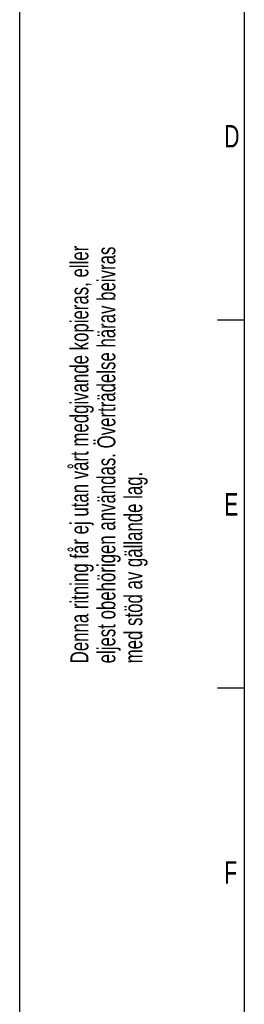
# Model space of a CAD drawing. Extents: x 0 to 594, y 0 to 420.
# Tile 2 of 33: x 0 to 25, y 175 to 284. Entities that reach past the tile are written whole.
import ezdxf

# ---------------------------------------------------------------- set-up
doc = ezdxf.new("R2010")
doc.units = 0
doc.header["$LTSCALE"] = 32.67
doc.layers.add('ASE_125_150-15_DXF_FORMAT', color=7, linetype='CONTINUOUS')
doc.styles.get("Standard").update_dxf_attribs({"font": 'txt', "width": 0.7})
doc.styles.add('TEXTSTYLE_2', font='txt', dxfattribs={"width": 0.7})

# ---------------------------------------------------------------- blocks, each defined once
blk = doc.blocks.new('SQS_LAGTEXT_BL0', base_point=(6.83, 146.28))
at = {"layer": 'ASE_125_150-15_DXF_FORMAT', "color": 2, "linetype": 'CONTINUOUS', "style": 'TEXTSTYLE_2', "width": 0.7}
for s, p in [('Denna ritning får ej utan vårt medgivande kopieras, eller', (7.65, 212.77)), ('eljest obehörigen användas. Överträdelse härav beivras', (10.65, 212.77)), ('med stöd av gällande lag.', (13.65, 212.77))]:
    blk.add_text(s, height=2, rotation=90, dxfattribs=at).set_placement(p)

msp = doc.modelspace()

# ---------------------------------------------------------------- linework, layer by layer
at = {"layer": 'ASE_125_150-15_DXF_FORMAT', "color": 7, "linetype": 'CONTINUOUS'}
for p, q in [((0, 0), (0, 420)), ((25, 415), (25, 5)), ((25, 251), (22, 251)), ((25, 210), (22, 210))]:
    msp.add_line(p, q, dxfattribs=at)

# ---------------------------------------------------------------- block references
at = {"layer": 'ASE_125_150-15_DXF_FORMAT', "color": 2, "linetype": 'CONTINUOUS'}
msp.add_blockref('SQS_LAGTEXT_BL0', (6.82515, 146.28232), dxfattribs=at)

# ---------------------------------------------------------------- texts
at = {"layer": 'ASE_125_150-15_DXF_FORMAT', "color": 2, "linetype": 'CONTINUOUS', "char_height": 2.5, "attachment_point": 1}
for s, insert, width in [('D', (22.77329, 272.73177), 3.3928571), ('E', (22.77329, 231.73177), 2.6785714), ('F', (22.77329, 190.73177), 2.6785714)]:
    msp.add_mtext(s, dxfattribs=dict(at, insert=insert, width=width))

doc.saveas('drawing.dxf')
